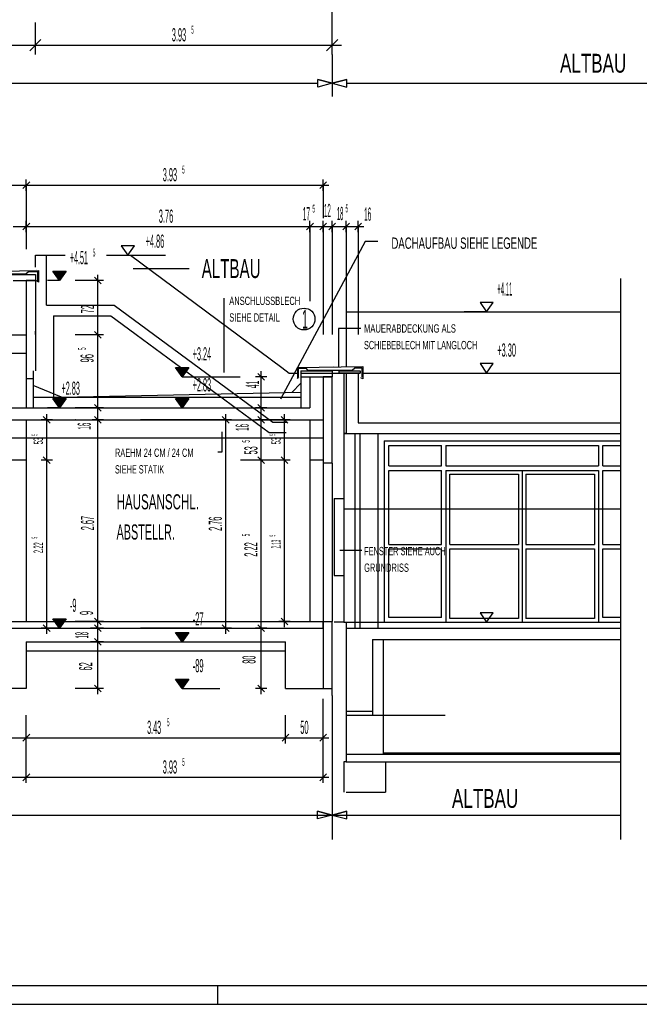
# Model space of a CAD drawing. Extents: x -0.6 to 1.54, y -0.37 to 1.17.
# Tile 33 of 79: x 0.54 to 0.7, y 0 to 0.26. Entities that reach past the tile are written whole.
import ezdxf

# ---------------------------------------------------------------- set-up
doc = ezdxf.new("R2010")
doc.units = 0
doc.linetypes.add('KCONTINUOUS', pattern=[0])
doc.layers.add('W01_---', color=7, linetype='CONTINUOUS')

msp = doc.modelspace()

# ---------------------------------------------------------------- linework, layer by layer
at = {"layer": 'W01_---', "color": 7, "linetype": 'KCONTINUOUS'}
for p, q in [((0.62031, 0.25409), (0.62031, 0.3095)), ((0.54161, 0.25409), (0.54161, 0.26009)), ((0.54161, 0.25159), (0.54161, 0.25659)), ((0.62031, 0.25159), (0.62031, 0.25659)), ((0.41999, 0.25409), (0.54161, 0.25409)), ((0.53911, 0.25409), (0.54411, 0.25409)), ((0.54011, 0.25259), (0.54311, 0.25559)), ((0.54161, 0.25409), (0.57591, 0.25409)), ((0.57591, 0.25409), (0.62031, 0.25409)), ((0.61781, 0.25409), (0.62281, 0.25409)), ((0.61881, 0.25259), (0.62181, 0.25559)), ((0.62032, 0.25162), (0.62032, 0.24052)), ((0.31088, 0.244), (0.61647, 0.244)), ((0.61647, 0.24296), (0.61647, 0.24503)), ((0.61647, 0.24503), (0.62032, 0.244)), ((0.61647, 0.24296), (0.61647, 0.24503)), ((0.61647, 0.24503), (0.62032, 0.244)), ((0.61647, 0.24296), (0.61647, 0.24503)), ((0.62032, 0.244), (0.61647, 0.24503)), ((0.62032, 0.244), (0.61647, 0.24296)), ((0.62032, 0.244), (0.61647, 0.24296)), ((0.62032, 0.244), (0.61647, 0.24296)), ((0.62418, 0.24503), (0.62032, 0.244)), ((0.62418, 0.24503), (0.62032, 0.244)), ((0.62032, 0.244), (0.62418, 0.24503)), ((0.62032, 0.244), (0.62418, 0.24296)), ((0.62032, 0.244), (0.62418, 0.24296)), ((0.62032, 0.244), (0.62418, 0.24296)), ((0.62418, 0.24296), (0.62418, 0.24503)), ((0.62418, 0.24296), (0.62418, 0.24503)), ((0.62418, 0.24296), (0.62418, 0.24503)), ((0.62418, 0.244), (0.76118, 0.244)), ((0.41992, 0.21703), (0.53921, 0.21703)), ((0.53771, 0.21703), (0.54071, 0.21703)), ((0.53831, 0.21613), (0.54011, 0.21793)), ((0.53921, 0.21553), (0.53921, 0.21853)), ((0.53921, 0.21703), (0.57351, 0.21703)), ((0.53921, 0.21703), (0.53921, 0.20604)), ((0.57351, 0.21703), (0.61791, 0.21703)), ((0.6164, 0.21703), (0.6194, 0.21703)), ((0.61701, 0.21613), (0.61881, 0.21793)), ((0.61791, 0.21553), (0.61791, 0.21853)), ((0.61791, 0.21703), (0.61791, 0.20829)), ((0.53831, 0.20514), (0.54011, 0.20694)), ((0.53921, 0.20454), (0.53921, 0.20754)), ((0.61351, 0.20514), (0.61531, 0.20694)), ((0.61441, 0.20454), (0.61441, 0.20754)), ((0.61701, 0.20514), (0.61881, 0.20694)), ((0.61791, 0.20454), (0.61791, 0.20754)), ((0.61941, 0.20514), (0.62121, 0.20694)), ((0.62031, 0.20454), (0.62031, 0.20754)), ((0.62311, 0.20514), (0.62491, 0.20694)), ((0.62401, 0.20454), (0.62401, 0.20754)), ((0.62631, 0.20514), (0.62811, 0.20694)), ((0.62721, 0.20454), (0.62721, 0.20754)), ((0.53571, 0.20604), (0.53921, 0.20604)), ((0.53771, 0.20604), (0.54071, 0.20604)), ((0.53921, 0.20604), (0.57247, 0.20604)), ((0.53921, 0.20604), (0.53921, 0.20004)), ((0.57247, 0.20604), (0.61441, 0.20604)), ((0.61291, 0.20604), (0.61591, 0.20604)), ((0.61441, 0.20604), (0.61791, 0.20604)), ((0.61441, 0.20604), (0.61441, 0.1863)), ((0.6164, 0.20604), (0.6194, 0.20604)), ((0.61791, 0.20604), (0.62031, 0.20604)), ((0.61791, 0.20604), (0.61791, 0.1774)), ((0.61881, 0.20604), (0.62181, 0.20604)), ((0.62031, 0.20604), (0.62401, 0.20604)), ((0.62031, 0.20604), (0.62031, 0.1774)), ((0.62251, 0.20604), (0.62551, 0.20604)), ((0.62401, 0.20604), (0.62638, 0.20604)), ((0.62401, 0.20604), (0.62401, 0.20367)), ((0.62401, 0.20367), (0.62401, 0.1774)), ((0.62571, 0.20604), (0.62871, 0.20604)), ((0.62638, 0.20604), (0.62721, 0.20604)), ((0.62721, 0.20604), (0.62721, 0.1774)), ((0.56788, 0.20094), (0.56438, 0.20094)), ((0.56438, 0.20094), (0.56613, 0.19844)), ((0.56613, 0.19844), (0.56788, 0.20094)), ((0.62902, 0.20207), (0.60659, 0.16032)), ((0.63236, 0.20207), (0.62902, 0.20207)), ((0.54161, 0.19844), (0.54461, 0.19844)), ((0.54161, 0.19844), (0.54954, 0.19844)), ((0.54161, 0.19526), (0.54161, 0.19844)), ((0.54461, 0.18524), (0.54461, 0.19844)), ((0.56049, 0.19844), (0.56687, 0.19844)), ((0.56613, 0.19844), (0.56803, 0.19844)), ((0.56687, 0.19844), (0.60693, 0.16868)), ((0.56803, 0.19844), (0.57613, 0.19844)), ((0.53241, 0.19418), (0.54241, 0.19436)), ((0.53331, 0.19333), (0.54161, 0.19333)), ((0.53517, 0.19353), (0.53913, 0.19353)), ((0.53913, 0.19353), (0.53982, 0.19411)), ((0.53982, 0.19411), (0.54221, 0.19415)), ((0.54161, 0.19333), (0.54161, 0.19174)), ((0.54191, 0.19456), (0.54191, 0.19455)), ((0.54221, 0.19415), (0.54221, 0.19174)), ((0.54241, 0.19436), (0.54241, 0.19131)), ((0.54625, 0.19424), (0.548, 0.19424)), ((0.548, 0.19174), (0.54625, 0.19424)), ((0.54951, 0.19411), (0.54649, 0.19411)), ((0.54649, 0.19411), (0.548, 0.19195)), ((0.54673, 0.19399), (0.548, 0.19399)), ((0.548, 0.19217), (0.54673, 0.19399)), ((0.54903, 0.19386), (0.54697, 0.19386)), ((0.54697, 0.19386), (0.548, 0.19239)), ((0.54721, 0.19374), (0.548, 0.19374)), ((0.548, 0.1926), (0.54721, 0.19374)), ((0.54855, 0.19361), (0.54745, 0.19361)), ((0.54745, 0.19361), (0.548, 0.19282)), ((0.54768, 0.19348), (0.548, 0.19348)), ((0.548, 0.19304), (0.54768, 0.19348)), ((0.54807, 0.19336), (0.54793, 0.19336)), ((0.54793, 0.19336), (0.548, 0.19326)), ((0.548, 0.19424), (0.54975, 0.19424)), ((0.54975, 0.19424), (0.548, 0.19174)), ((0.548, 0.19195), (0.54951, 0.19411)), ((0.548, 0.19399), (0.54927, 0.19399)), ((0.54927, 0.19399), (0.548, 0.19217)), ((0.548, 0.19239), (0.54903, 0.19386)), ((0.548, 0.19374), (0.54879, 0.19374)), ((0.54879, 0.19374), (0.548, 0.1926)), ((0.548, 0.19282), (0.54855, 0.19361)), ((0.548, 0.19348), (0.54831, 0.19348)), ((0.54831, 0.19348), (0.548, 0.19304)), ((0.548, 0.19326), (0.54807, 0.19336)), ((0.55819, 0.19024), (0.55819, 0.19323)), ((0.58237, 0.19484), (0.56757, 0.19484)), ((0.53571, 0.19174), (0.53921, 0.19174)), ((0.54161, 0.19174), (0.53921, 0.19174)), ((0.53921, 0.19174), (0.53921, 0.15804)), ((0.53921, 0.19174), (0.54161, 0.19174)), ((0.54161, 0.19174), (0.54161, 0.16779)), ((0.54241, 0.19131), (0.5419, 0.19162)), ((0.54561, 0.19174), (0.54483, 0.19174)), ((0.548, 0.19174), (0.54561, 0.19174)), ((0.55819, 0.19174), (0.5522, 0.19174)), ((0.5597, 0.19174), (0.55669, 0.19174)), ((0.5591, 0.19083), (0.55729, 0.19264)), ((0.55819, 0.17733), (0.55819, 0.19174)), ((0.69671, 0.19227), (0.69671, 0.05004)), ((0.54461, 0.18524), (0.56253, 0.18524)), ((0.56253, 0.18524), (0.60453, 0.15424)), ((0.5916, 0.18704), (0.5916, 0.16734)), ((0.663, 0.18594), (0.6595, 0.18594)), ((0.6595, 0.18594), (0.66125, 0.18344)), ((0.66125, 0.18344), (0.663, 0.18594)), ((0.62401, 0.18344), (0.69671, 0.18344)), ((0.62401, 0.18344), (0.62401, 0.16891)), ((0.65884, 0.18344), (0.65525, 0.18344)), ((0.66125, 0.18344), (0.65884, 0.18344)), ((0.54641, 0.18243), (0.56161, 0.18243)), ((0.54641, 0.18243), (0.54641, 0.16083)), ((0.56161, 0.18243), (0.60361, 0.15144)), ((0.54161, 0.17743), (0.54161, 0.17835)), ((0.5591, 0.17643), (0.55729, 0.17823)), ((0.55819, 0.17583), (0.55819, 0.17883)), ((0.62792, 0.17905), (0.62199, 0.17905)), ((0.62199, 0.17905), (0.62199, 0.16891)), ((0.30941, 0.17733), (0.53921, 0.17733)), ((0.5534, 0.17733), (0.5522, 0.17733)), ((0.55819, 0.17733), (0.5534, 0.17733)), ((0.5597, 0.17733), (0.55669, 0.17733)), ((0.55819, 0.15804), (0.55819, 0.17733)), ((0.53441, 0.17253), (0.53921, 0.17253)), ((0.663, 0.16973), (0.6595, 0.16973)), ((0.6595, 0.16973), (0.66125, 0.16723)), ((0.66125, 0.16723), (0.663, 0.16973)), ((0.541, 0.16779), (0.541, 0.16579)), ((0.57878, 0.16874), (0.58053, 0.16874)), ((0.58053, 0.16624), (0.57878, 0.16874)), ((0.58204, 0.16861), (0.57902, 0.16861)), ((0.57902, 0.16861), (0.58053, 0.16645)), ((0.57926, 0.16848), (0.58053, 0.16848)), ((0.58053, 0.16667), (0.57926, 0.16848)), ((0.58156, 0.16836), (0.5795, 0.16836)), ((0.5795, 0.16836), (0.58053, 0.16689)), ((0.57974, 0.16823), (0.58053, 0.16823)), ((0.58053, 0.16711), (0.57974, 0.16823)), ((0.58108, 0.16811), (0.57998, 0.16811)), ((0.57998, 0.16811), (0.58053, 0.16733)), ((0.58021, 0.16799), (0.58053, 0.16799)), ((0.58053, 0.16754), (0.58021, 0.16799)), ((0.5806, 0.16786), (0.58046, 0.16786)), ((0.58046, 0.16786), (0.58053, 0.16776)), ((0.58053, 0.16874), (0.58228, 0.16874)), ((0.58228, 0.16874), (0.58053, 0.16624)), ((0.58053, 0.16645), (0.58204, 0.16861)), ((0.58053, 0.16848), (0.5818, 0.16848)), ((0.5818, 0.16848), (0.58053, 0.16667)), ((0.58053, 0.16689), (0.58156, 0.16836)), ((0.58053, 0.16823), (0.58132, 0.16823)), ((0.58132, 0.16823), (0.58053, 0.16711)), ((0.58053, 0.16733), (0.58108, 0.16811)), ((0.58053, 0.16799), (0.58084, 0.16799)), ((0.58084, 0.16799), (0.58053, 0.16754)), ((0.58053, 0.16776), (0.5806, 0.16786)), ((0.6024, 0.16534), (0.6006, 0.16713)), ((0.6015, 0.16473), (0.6015, 0.16774)), ((0.60693, 0.16868), (0.60887, 0.16723)), ((0.60887, 0.16723), (0.61111, 0.16723)), ((0.61111, 0.16868), (0.62839, 0.16899)), ((0.61111, 0.16868), (0.61111, 0.16614)), ((0.61131, 0.16849), (0.61343, 0.16853)), ((0.61131, 0.16849), (0.61131, 0.16624)), ((0.61201, 0.16784), (0.61201, 0.16624)), ((0.61201, 0.16784), (0.6203, 0.16784)), ((0.61201, 0.16723), (0.62341, 0.16723)), ((0.61387, 0.16803), (0.61343, 0.16853)), ((0.61387, 0.16803), (0.62561, 0.16803)), ((0.6203, 0.16784), (0.6203, 0.16624)), ((0.62061, 0.16906), (0.62061, 0.16905)), ((0.62207, 0.16784), (0.62773, 0.16784)), ((0.62207, 0.16784), (0.62207, 0.16723)), ((0.62773, 0.16723), (0.62207, 0.16723)), ((0.62341, 0.16723), (0.62401, 0.16723)), ((0.62341, 0.16723), (0.62341, 0.15123)), ((0.62401, 0.16723), (0.62401, 0.15123)), ((0.62401, 0.16723), (0.62721, 0.16723)), ((0.62561, 0.16803), (0.62634, 0.16865)), ((0.62634, 0.16864), (0.62815, 0.16865)), ((0.62721, 0.16723), (0.62721, 0.15403)), ((0.62721, 0.16723), (0.62773, 0.16723)), ((0.62773, 0.16784), (0.62773, 0.16723)), ((0.62815, 0.16865), (0.62815, 0.16624)), ((0.62839, 0.16899), (0.62839, 0.16566)), ((0.62839, 0.16723), (0.69671, 0.16723)), ((0.66125, 0.16723), (0.66725, 0.16723)), ((0.53921, 0.16579), (0.541, 0.16579)), ((0.541, 0.16579), (0.541, 0.15804)), ((0.58053, 0.16624), (0.5959, 0.16624)), ((0.58053, 0.16624), (0.58193, 0.16624)), ((0.603, 0.16624), (0.6, 0.16624)), ((0.6015, 0.15804), (0.6015, 0.16624)), ((0.6015, 0.16624), (0.6019, 0.16624)), ((0.6096, 0.16211), (0.61201, 0.16452)), ((0.61111, 0.16579), (0.6115, 0.16619)), ((0.61111, 0.16614), (0.61111, 0.16579)), ((0.61201, 0.16624), (0.6144, 0.16624)), ((0.61201, 0.16624), (0.61201, 0.15804)), ((0.61441, 0.16624), (0.61438, 0.16624)), ((0.6144, 0.16624), (0.61438, 0.16624)), ((0.61438, 0.16624), (0.61441, 0.16624)), ((0.6144, 0.16624), (0.61441, 0.16624)), ((0.61441, 0.16624), (0.61441, 0.15804)), ((0.61441, 0.16624), (0.61791, 0.16624)), ((0.61791, 0.16624), (0.62031, 0.16624)), ((0.62031, 0.16624), (0.61791, 0.16624)), ((0.61791, 0.16624), (0.61791, 0.14413)), ((0.62031, 0.16623), (0.61791, 0.16624)), ((0.6203, 0.16624), (0.61791, 0.16624)), ((0.61791, 0.16624), (0.6203, 0.16624)), ((0.62031, 0.14333), (0.62031, 0.16624)), ((0.62839, 0.16566), (0.62789, 0.16596)), ((0.54858, 0.16083), (0.54101, 0.16393)), ((0.54858, 0.16083), (0.61209, 0.16216)), ((0.541, 0.16083), (0.61201, 0.16083)), ((0.54625, 0.16053), (0.548, 0.16053)), ((0.548, 0.15804), (0.54625, 0.16053)), ((0.54951, 0.16041), (0.54649, 0.16041)), ((0.54649, 0.16041), (0.548, 0.15825)), ((0.54673, 0.16028), (0.548, 0.16028)), ((0.548, 0.15847), (0.54673, 0.16028)), ((0.54903, 0.16016), (0.54697, 0.16016)), ((0.54697, 0.16016), (0.548, 0.15869)), ((0.54721, 0.16003), (0.548, 0.16003)), ((0.548, 0.15891), (0.54721, 0.16003)), ((0.54855, 0.15991), (0.54745, 0.15991)), ((0.54745, 0.15991), (0.548, 0.15913)), ((0.54768, 0.15979), (0.548, 0.15979)), ((0.548, 0.15934), (0.54768, 0.15979)), ((0.54807, 0.15966), (0.54793, 0.15966)), ((0.54793, 0.15966), (0.548, 0.15956)), ((0.548, 0.16053), (0.54975, 0.16053)), ((0.54975, 0.16053), (0.548, 0.15804)), ((0.548, 0.15825), (0.54951, 0.16041)), ((0.548, 0.16028), (0.54927, 0.16028)), ((0.54927, 0.16028), (0.548, 0.15847)), ((0.548, 0.15869), (0.54903, 0.16016)), ((0.548, 0.16003), (0.54879, 0.16003)), ((0.54879, 0.16003), (0.548, 0.15891)), ((0.548, 0.15913), (0.54855, 0.15991)), ((0.548, 0.15979), (0.54831, 0.15979)), ((0.54831, 0.15979), (0.548, 0.15934)), ((0.548, 0.15956), (0.54807, 0.15966)), ((0.55819, 0.15653), (0.55819, 0.15953)), ((0.57878, 0.16053), (0.58053, 0.16053)), ((0.58053, 0.15804), (0.57878, 0.16053)), ((0.58204, 0.16041), (0.57902, 0.16041)), ((0.57902, 0.16041), (0.58053, 0.15825)), ((0.57926, 0.16028), (0.58053, 0.16028)), ((0.58053, 0.15847), (0.57926, 0.16028)), ((0.58156, 0.16016), (0.5795, 0.16016)), ((0.5795, 0.16016), (0.58053, 0.15869)), ((0.57974, 0.16003), (0.58053, 0.16003)), ((0.58053, 0.15891), (0.57974, 0.16003)), ((0.58108, 0.15991), (0.57998, 0.15991)), ((0.57998, 0.15991), (0.58053, 0.15913)), ((0.58021, 0.15979), (0.58053, 0.15979)), ((0.58053, 0.15934), (0.58021, 0.15979)), ((0.5806, 0.15966), (0.58046, 0.15966)), ((0.58046, 0.15966), (0.58053, 0.15956)), ((0.58053, 0.16053), (0.58228, 0.16053)), ((0.58228, 0.16053), (0.58053, 0.15804)), ((0.58053, 0.15825), (0.58204, 0.16041)), ((0.58053, 0.16028), (0.5818, 0.16028)), ((0.5818, 0.16028), (0.58053, 0.15847)), ((0.58053, 0.15869), (0.58156, 0.16016)), ((0.58053, 0.16003), (0.58132, 0.16003)), ((0.58132, 0.16003), (0.58053, 0.15891)), ((0.58053, 0.15913), (0.58108, 0.15991)), ((0.58053, 0.15979), (0.58084, 0.15979)), ((0.58084, 0.15979), (0.58053, 0.15934)), ((0.58053, 0.15956), (0.5806, 0.15966)), ((0.6015, 0.15653), (0.6015, 0.15953)), ((0.53441, 0.15804), (0.61441, 0.15804)), ((0.548, 0.15804), (0.54483, 0.15804)), ((0.55819, 0.15804), (0.5522, 0.15804)), ((0.5597, 0.15804), (0.55669, 0.15804)), ((0.5591, 0.15714), (0.55729, 0.15894)), ((0.55819, 0.15483), (0.55819, 0.15804)), ((0.58053, 0.15804), (0.59053, 0.15804)), ((0.603, 0.15804), (0.6, 0.15804)), ((0.6024, 0.15714), (0.6006, 0.15894)), ((0.6015, 0.15483), (0.6015, 0.15804)), ((0.6015, 0.15804), (0.6019, 0.15804)), ((0.53441, 0.15483), (0.61791, 0.15483)), ((0.53921, 0.15483), (0.53921, 0.14413)), ((0.54613, 0.15483), (0.54313, 0.15483)), ((0.54553, 0.15394), (0.54373, 0.15573)), ((0.54463, 0.15333), (0.54463, 0.15634)), ((0.54463, 0.14413), (0.54463, 0.15483)), ((0.55228, 0.15483), (0.5522, 0.15483)), ((0.5597, 0.15483), (0.55669, 0.15483)), ((0.55819, 0.15483), (0.55685, 0.15483)), ((0.5591, 0.15394), (0.55729, 0.15573)), ((0.55819, 0.15333), (0.55819, 0.15634)), ((0.55819, 0.10144), (0.55819, 0.15483)), ((0.59208, 0.15483), (0.56953, 0.15483)), ((0.59358, 0.15483), (0.59058, 0.15483)), ((0.59298, 0.15394), (0.59118, 0.15573)), ((0.59208, 0.15333), (0.59208, 0.15634)), ((0.59208, 0.09964), (0.59208, 0.15483)), ((0.603, 0.15483), (0.6, 0.15483)), ((0.6024, 0.15394), (0.6006, 0.15573)), ((0.6015, 0.15333), (0.6015, 0.15634)), ((0.60766, 0.15483), (0.6015, 0.15483)), ((0.6015, 0.14413), (0.6015, 0.15483)), ((0.6015, 0.15483), (0.6019, 0.15483)), ((0.60453, 0.15424), (0.60843, 0.15424)), ((0.60916, 0.15483), (0.60616, 0.15483)), ((0.60856, 0.15394), (0.60676, 0.15573)), ((0.60766, 0.15333), (0.60766, 0.15634)), ((0.60766, 0.14413), (0.60766, 0.15483)), ((0.61441, 0.15483), (0.61441, 0.14413)), ((0.62721, 0.15403), (0.69671, 0.15403)), ((0.5911, 0.14637), (0.5911, 0.15166)), ((0.60361, 0.15144), (0.60807, 0.15144)), ((0.53441, 0.15003), (0.61791, 0.15003)), ((0.62401, 0.15123), (0.62341, 0.15123)), ((0.62341, 0.15123), (0.62341, 0.10123)), ((0.62341, 0.15123), (0.69671, 0.15123)), ((0.62631, 0.15123), (0.62631, 0.09964)), ((0.62761, 0.15123), (0.62761, 0.09964)), ((0.63241, 0.15123), (0.63241, 0.09964)), ((0.63411, 0.14924), (0.63411, 0.10123)), ((0.63411, 0.14924), (0.69671, 0.14924)), ((0.58997, 0.14637), (0.5911, 0.14637)), ((0.63531, 0.14264), (0.63531, 0.14804)), ((0.63531, 0.14804), (0.64929, 0.14804)), ((0.64928, 0.14264), (0.64929, 0.14804)), ((0.65046, 0.14804), (0.65046, 0.14264)), ((0.65046, 0.14804), (0.69086, 0.14804)), ((0.69086, 0.14804), (0.69086, 0.14264)), ((0.69206, 0.14264), (0.69206, 0.14804)), ((0.69206, 0.14804), (0.69671, 0.14804)), ((0.53921, 0.14413), (0.53441, 0.14413)), ((0.53921, 0.14413), (0.53921, 0.10144)), ((0.54613, 0.14413), (0.54313, 0.14413)), ((0.54553, 0.14323), (0.54373, 0.14503)), ((0.54463, 0.14264), (0.54463, 0.14564)), ((0.54463, 0.09964), (0.54463, 0.14413)), ((0.60383, 0.14413), (0.59598, 0.14413)), ((0.603, 0.14413), (0.6, 0.14413)), ((0.6024, 0.14323), (0.6006, 0.14503)), ((0.6015, 0.14264), (0.6015, 0.14564)), ((0.6015, 0.09964), (0.6015, 0.14413)), ((0.6015, 0.14413), (0.6019, 0.14413)), ((0.60766, 0.14413), (0.60383, 0.14413)), ((0.60916, 0.14413), (0.60616, 0.14413)), ((0.60856, 0.14323), (0.60676, 0.14503)), ((0.60766, 0.14264), (0.60766, 0.14564)), ((0.60766, 0.10144), (0.60766, 0.14413)), ((0.61791, 0.14413), (0.61441, 0.14413)), ((0.61441, 0.14413), (0.61441, 0.10144)), ((0.61791, 0.14413), (0.61791, 0.14333)), ((0.61791, 0.14333), (0.61791, 0.09964)), ((0.62031, 0.14333), (0.61791, 0.14333)), ((0.62031, 0.14333), (0.62031, 0.10144)), ((0.63531, 0.14264), (0.64928, 0.14264)), ((0.63531, 0.14144), (0.64928, 0.14144)), ((0.63531, 0.12184), (0.63531, 0.14144)), ((0.64927, 0.12184), (0.64928, 0.14144)), ((0.65046, 0.14264), (0.69086, 0.14264)), ((0.65046, 0.14144), (0.65046, 0.10123)), ((0.65046, 0.14144), (0.69086, 0.14144)), ((0.67066, 0.14144), (0.67066, 0.10123)), ((0.69086, 0.14144), (0.69086, 0.10123)), ((0.69206, 0.14264), (0.69671, 0.14264)), ((0.69206, 0.12184), (0.69206, 0.14144)), ((0.69206, 0.14144), (0.69671, 0.14144)), ((0.65146, 0.12184), (0.65146, 0.14043)), ((0.65146, 0.14043), (0.66966, 0.14043)), ((0.66966, 0.14043), (0.66966, 0.12184)), ((0.67166, 0.14043), (0.67166, 0.12184)), ((0.67166, 0.14043), (0.68986, 0.14043)), ((0.68986, 0.14043), (0.68986, 0.12184)), ((0.62087, 0.13403), (0.62087, 0.11363)), ((0.62087, 0.13403), (0.62341, 0.13403)), ((0.62341, 0.13123), (0.69671, 0.13123)), ((0.62816, 0.12018), (0.62235, 0.12018)), ((0.63531, 0.12184), (0.64927, 0.12184)), ((0.63531, 0.10243), (0.63531, 0.12064)), ((0.63531, 0.12064), (0.64927, 0.12064)), ((0.64926, 0.10243), (0.64927, 0.12064)), ((0.65146, 0.12184), (0.66966, 0.12184)), ((0.65146, 0.10224), (0.65146, 0.12064)), ((0.65146, 0.12064), (0.66966, 0.12064)), ((0.66966, 0.12064), (0.66966, 0.10224)), ((0.67166, 0.12184), (0.68986, 0.12184)), ((0.67166, 0.12064), (0.67166, 0.10224)), ((0.67166, 0.12064), (0.68986, 0.12064)), ((0.68986, 0.12064), (0.68986, 0.10224)), ((0.69206, 0.12184), (0.69671, 0.12184)), ((0.69206, 0.10243), (0.69206, 0.12064)), ((0.69206, 0.12064), (0.69671, 0.12064)), ((0.62087, 0.11363), (0.62341, 0.11363)), ((0.54625, 0.10214), (0.548, 0.10214)), ((0.548, 0.09964), (0.54625, 0.10214)), ((0.54951, 0.10201), (0.54649, 0.10201)), ((0.54649, 0.10201), (0.548, 0.09985)), ((0.54673, 0.10189), (0.548, 0.10189)), ((0.548, 0.10007), (0.54673, 0.10189)), ((0.54903, 0.10176), (0.54697, 0.10176)), ((0.54697, 0.10176), (0.548, 0.10029)), ((0.548, 0.10214), (0.54975, 0.10214)), ((0.54975, 0.10214), (0.548, 0.09964)), ((0.548, 0.09985), (0.54951, 0.10201)), ((0.548, 0.10189), (0.54927, 0.10189)), ((0.54927, 0.10189), (0.548, 0.10007)), ((0.548, 0.10029), (0.54903, 0.10176)), ((0.5591, 0.10054), (0.55729, 0.10233)), ((0.55819, 0.09993), (0.55819, 0.10293)), ((0.60856, 0.10054), (0.60676, 0.10233)), ((0.60766, 0.09993), (0.60766, 0.10293)), ((0.64926, 0.10243), (0.63531, 0.10243)), ((0.66966, 0.10224), (0.65146, 0.10224)), ((0.663, 0.10373), (0.6595, 0.10373)), ((0.6595, 0.10373), (0.66125, 0.10123)), ((0.66125, 0.10123), (0.663, 0.10373)), ((0.68986, 0.10224), (0.67166, 0.10224)), ((0.69671, 0.10243), (0.69206, 0.10243)), ((0.30941, 0.10144), (0.53921, 0.10144)), ((0.30941, 0.09964), (0.61791, 0.09964)), ((0.53921, 0.10144), (0.61791, 0.10144)), ((0.54613, 0.09964), (0.54313, 0.09964)), ((0.54553, 0.09873), (0.54373, 0.10054)), ((0.54463, 0.09814), (0.54463, 0.10113)), ((0.54559, 0.09964), (0.54483, 0.09964)), ((0.548, 0.09964), (0.54559, 0.09964)), ((0.54721, 0.10163), (0.548, 0.10163)), ((0.548, 0.1005), (0.54721, 0.10163)), ((0.54855, 0.10151), (0.54745, 0.10151)), ((0.54745, 0.10151), (0.548, 0.10073)), ((0.54768, 0.10139), (0.548, 0.10139)), ((0.548, 0.10094), (0.54768, 0.10139)), ((0.54807, 0.10126), (0.54793, 0.10126)), ((0.54793, 0.10126), (0.548, 0.10116)), ((0.548, 0.10163), (0.54879, 0.10163)), ((0.54879, 0.10163), (0.548, 0.1005)), ((0.548, 0.10073), (0.54855, 0.10151)), ((0.548, 0.10139), (0.54831, 0.10139)), ((0.54831, 0.10139), (0.548, 0.10094)), ((0.548, 0.10116), (0.54807, 0.10126)), ((0.55715, 0.10144), (0.5522, 0.10144)), ((0.55819, 0.09964), (0.55624, 0.09964)), ((0.5597, 0.10144), (0.55669, 0.10144)), ((0.5597, 0.09964), (0.55669, 0.09964)), ((0.55819, 0.10144), (0.55715, 0.10144)), ((0.5591, 0.09873), (0.55729, 0.10054)), ((0.55819, 0.09964), (0.55819, 0.10144)), ((0.55819, 0.09814), (0.55819, 0.10113)), ((0.55819, 0.09604), (0.55819, 0.09964)), ((0.59208, 0.09964), (0.56953, 0.09964)), ((0.59358, 0.09964), (0.59058, 0.09964)), ((0.59298, 0.09873), (0.59118, 0.10054)), ((0.59208, 0.09814), (0.59208, 0.10113)), ((0.603, 0.09964), (0.6, 0.09964)), ((0.6024, 0.09873), (0.6006, 0.10054)), ((0.6015, 0.09814), (0.6015, 0.10113)), ((0.6015, 0.08363), (0.6015, 0.09964)), ((0.6015, 0.09964), (0.6019, 0.09964)), ((0.60916, 0.10144), (0.60616, 0.10144)), ((0.61791, 0.09964), (0.61791, 0.10144)), ((0.61791, 0.10144), (0.62031, 0.10144)), ((0.61791, 0.09964), (0.61791, 0.08363)), ((0.62031, 0.08184), (0.62031, 0.10144)), ((0.62341, 0.10123), (0.62085, 0.10123)), ((0.62341, 0.10123), (0.69671, 0.10123)), ((0.62401, 0.10123), (0.62401, 0.07663)), ((0.62401, 0.09964), (0.69671, 0.09964)), ((0.66125, 0.10123), (0.66725, 0.10123)), ((0.5591, 0.09514), (0.55729, 0.09693)), ((0.55819, 0.09453), (0.55819, 0.09753)), ((0.57878, 0.09854), (0.58053, 0.09854)), ((0.58053, 0.09604), (0.57878, 0.09854)), ((0.58204, 0.09841), (0.57902, 0.09841)), ((0.57902, 0.09841), (0.58053, 0.09625)), ((0.57926, 0.09828), (0.58053, 0.09828)), ((0.58053, 0.09647), (0.57926, 0.09828)), ((0.58156, 0.09816), (0.5795, 0.09816)), ((0.5795, 0.09816), (0.58053, 0.09669)), ((0.57974, 0.09804), (0.58053, 0.09804)), ((0.58053, 0.09691), (0.57974, 0.09804)), ((0.58108, 0.09791), (0.57998, 0.09791)), ((0.57998, 0.09791), (0.58053, 0.09712)), ((0.58021, 0.09778), (0.58053, 0.09778)), ((0.58053, 0.09734), (0.58021, 0.09778)), ((0.5806, 0.09766), (0.58046, 0.09766)), ((0.58046, 0.09766), (0.58053, 0.09756)), ((0.58053, 0.09854), (0.58228, 0.09854)), ((0.58228, 0.09854), (0.58053, 0.09604)), ((0.58053, 0.09625), (0.58204, 0.09841)), ((0.58053, 0.09828), (0.5818, 0.09828)), ((0.5818, 0.09828), (0.58053, 0.09647)), ((0.58053, 0.09669), (0.58156, 0.09816)), ((0.58053, 0.09804), (0.58132, 0.09804)), ((0.58132, 0.09804), (0.58053, 0.09691)), ((0.58053, 0.09712), (0.58108, 0.09791)), ((0.58053, 0.09778), (0.58084, 0.09778)), ((0.58084, 0.09778), (0.58053, 0.09734)), ((0.58053, 0.09756), (0.5806, 0.09766)), ((0.63101, 0.09663), (0.69671, 0.09663)), ((0.63101, 0.09663), (0.63101, 0.07663)), ((0.63381, 0.09663), (0.63381, 0.06623)), ((0.53921, 0.09604), (0.60791, 0.09604)), ((0.53921, 0.09604), (0.53921, 0.08363)), ((0.55819, 0.09604), (0.55624, 0.09604)), ((0.5597, 0.09604), (0.55669, 0.09604)), ((0.55819, 0.08363), (0.55819, 0.09604)), ((0.58053, 0.09604), (0.59053, 0.09604)), ((0.60791, 0.08363), (0.60791, 0.09604)), ((0.53921, 0.09363), (0.60791, 0.09363)), ((0.57878, 0.08613), (0.58053, 0.08613)), ((0.58053, 0.08363), (0.57878, 0.08613)), ((0.58053, 0.08613), (0.58228, 0.08613)), ((0.58228, 0.08613), (0.58053, 0.08363)), ((0.53921, 0.08363), (0.52921, 0.08363)), ((0.55387, 0.08363), (0.5522, 0.08363)), ((0.55819, 0.08363), (0.55387, 0.08363)), ((0.5597, 0.08363), (0.55669, 0.08363)), ((0.5591, 0.08274), (0.55729, 0.08453)), ((0.55819, 0.08214), (0.55819, 0.08514)), ((0.58204, 0.08601), (0.57902, 0.08601)), ((0.57902, 0.08601), (0.58053, 0.08385)), ((0.57926, 0.08589), (0.58053, 0.08589)), ((0.58053, 0.08407), (0.57926, 0.08589)), ((0.58156, 0.08576), (0.5795, 0.08576)), ((0.5795, 0.08576), (0.58053, 0.08429)), ((0.57974, 0.08564), (0.58053, 0.08564)), ((0.58053, 0.0845), (0.57974, 0.08564)), ((0.58108, 0.08551), (0.57998, 0.08551)), ((0.57998, 0.08551), (0.58053, 0.08472)), ((0.58021, 0.08538), (0.58053, 0.08538)), ((0.58053, 0.08494), (0.58021, 0.08538)), ((0.5806, 0.08526), (0.58046, 0.08526)), ((0.58046, 0.08526), (0.58053, 0.08516)), ((0.58053, 0.08385), (0.58204, 0.08601)), ((0.58053, 0.08589), (0.5818, 0.08589)), ((0.5818, 0.08589), (0.58053, 0.08407)), ((0.58053, 0.08429), (0.58156, 0.08576)), ((0.58053, 0.08564), (0.58132, 0.08564)), ((0.58132, 0.08564), (0.58053, 0.0845)), ((0.58053, 0.08472), (0.58108, 0.08551)), ((0.58053, 0.08538), (0.58084, 0.08538)), ((0.58084, 0.08538), (0.58053, 0.08494)), ((0.58053, 0.08516), (0.5806, 0.08526)), ((0.58053, 0.08363), (0.59053, 0.08363)), ((0.603, 0.08363), (0.6, 0.08363)), ((0.6024, 0.08274), (0.6006, 0.08453)), ((0.6015, 0.08214), (0.6015, 0.08514)), ((0.6015, 0.08363), (0.6019, 0.08363)), ((0.60791, 0.08363), (0.61791, 0.08363)), ((0.61791, 0.08363), (0.62031, 0.08363)), ((0.61791, 0.08363), (0.62031, 0.08363)), ((0.61791, 0.07063), (0.61791, 0.08093)), ((0.62031, 0.08184), (0.62031, 0.04369)), ((0.53921, 0.07063), (0.53921, 0.07663)), ((0.60791, 0.07063), (0.60791, 0.07663)), ((0.62401, 0.07764), (0.63101, 0.07764)), ((0.62401, 0.07663), (0.62401, 0.06424)), ((0.62401, 0.07663), (0.63101, 0.07663)), ((0.63101, 0.07663), (0.65028, 0.07663)), ((0.63381, 0.07764), (0.63382, 0.07764)), ((0.5313, 0.07063), (0.53921, 0.07063)), ((0.53771, 0.07063), (0.54071, 0.07063)), ((0.53831, 0.06973), (0.54011, 0.07153)), ((0.53921, 0.06913), (0.53921, 0.07213)), ((0.53921, 0.06013), (0.53921, 0.07063)), ((0.53921, 0.07063), (0.56938, 0.07063)), ((0.56938, 0.07063), (0.60791, 0.07063)), ((0.60641, 0.07063), (0.60941, 0.07063)), ((0.60701, 0.06973), (0.60881, 0.07153)), ((0.60791, 0.06913), (0.60791, 0.07213)), ((0.60791, 0.07063), (0.61, 0.07063)), ((0.61, 0.07063), (0.61791, 0.07063)), ((0.61641, 0.07063), (0.61941, 0.07063)), ((0.61701, 0.06973), (0.61881, 0.07153)), ((0.61791, 0.06013), (0.61791, 0.07245)), ((0.61791, 0.06913), (0.61791, 0.07213)), ((0.62401, 0.06623), (0.69671, 0.06623)), ((0.63381, 0.06663), (0.69671, 0.06663)), ((0.62401, 0.06424), (0.62341, 0.06424)), ((0.62341, 0.06424), (0.62341, 0.05623)), ((0.62401, 0.06424), (0.69671, 0.06424)), ((0.63441, 0.06424), (0.63441, 0.05623)), ((0.41992, 0.06013), (0.53921, 0.06013)), ((0.53771, 0.06013), (0.54071, 0.06013)), ((0.53831, 0.05923), (0.54011, 0.06103)), ((0.53921, 0.05863), (0.53921, 0.06163)), ((0.53921, 0.06013), (0.57351, 0.06013)), ((0.57351, 0.06013), (0.61791, 0.06013)), ((0.61641, 0.06013), (0.61941, 0.06013)), ((0.61701, 0.05923), (0.61881, 0.06103)), ((0.61791, 0.05863), (0.61791, 0.06163)), ((0.62401, 0.05623), (0.63441, 0.05623)), ((0.31326, 0.05015), (0.69671, 0.05015)), ((0.61645, 0.04912), (0.61645, 0.05119)), ((0.61645, 0.05119), (0.62031, 0.05015)), ((0.61645, 0.04912), (0.61645, 0.05119)), ((0.61645, 0.05119), (0.62031, 0.05015)), ((0.61645, 0.04912), (0.61645, 0.05119)), ((0.62031, 0.05015), (0.61645, 0.05119)), ((0.62031, 0.05015), (0.61645, 0.04912)), ((0.62031, 0.05015), (0.61645, 0.04912)), ((0.62031, 0.05015), (0.61645, 0.04912)), ((0.62416, 0.05119), (0.62031, 0.05015)), ((0.62416, 0.05119), (0.62031, 0.05015)), ((0.62031, 0.05015), (0.62416, 0.05119)), ((0.62031, 0.05015), (0.62416, 0.04912)), ((0.62031, 0.05015), (0.62416, 0.04912)), ((0.62031, 0.05015), (0.62416, 0.04912)), ((0.62416, 0.04912), (0.62416, 0.05119)), ((0.62416, 0.04912), (0.62416, 0.05119)), ((0.62416, 0.04912), (0.62416, 0.05119)), ((0.69671, 0.05004), (0.69671, 0.04369)), ((0.59, 0), (0.59, 0.005))]:
    msp.add_line(p, q, dxfattribs=at)
for points in [[(0, 0), (1.168, 0), (1.168, 0.8), (0, 0.8), (0, 0), (0, 0)], [(0.02, 0.005), (1.163, 0.005), (1.163, 0.795), (0.02, 0.795), (0.02, 0.005), (0.02, 0.005)]]:
    msp.add_lwpolyline(points, dxfattribs=at)
msp.add_circle((0.61285, 0.18154), 0.00289, dxfattribs=at)

# ---------------------------------------------------------------- texts
at = {"layer": 'W01_---', "color": 7}
for s, height, width, p in [('3.93', 0.0035, 0.333357, (0.57779, 0.25509, 61)), ('5 ', 0.0021, 0.333333, (0.58294, 0.25713, 61)), ('ALTBAU', 0.005, 0.675, (0.6807, 0.2468, 61)), ('5 ', 0.0021, 0.333333, (0.58054, 0.22008, 61)), ('3.93', 0.0035, 0.333357, (0.57539, 0.21803, 61)), ('5 ', 0.0021, 0.333333, (0.61508, 0.20973, 61)), ('12', 0.0035, 0.28, (0.61812, 0.20854, 61)), ('18', 0.0035, 0.26, (0.62156, 0.20774, 61)), ('5 ', 0.0021, 0.333333, (0.62384, 0.20979, 61)), ('3.76', 0.0035, 0.353286, (0.57433, 0.20704, 61)), ('17', 0.0035, 0.3, (0.6125, 0.20769, 61)), ('16', 0.0035, 0.286714, (0.62879, 0.20759, 61)), ('+4.86 ', 0.0035, 0.362686, (0.57087, 0.20042, 61)), ('DACHAUFBAU SIEHE LEGENDE', 0.003, 0.633153, (0.63601, 0.20014, 61)), ('+4.51 ', 0.0035, 0.32, (0.5508, 0.19607, 61)), ('5 ', 0.0021, 0.333333, (0.55688, 0.19811, 61)), ('ALTBAU', 0.005, 0.6, (0.58572, 0.1924, 61)), ('+4.11 ', 0.0035, 0.272, (0.66405, 0.18777, 61)), ('ANSCHLUSSBLECH', 0.0022, 0.655844, (0.59302, 0.18526, 61)), ('SIEHE DETAIL', 0.0022, 0.561783, (0.59302, 0.18086, 61)), ('1 ', 0.005, 0.395182, (0.61235, 0.17901, 61)), ('MAUERABDECKUNG ALS', 0.0022, 0.683485, (0.62874, 0.17794, 61)), ('SCHIEBEBLECH MIT LANGLOCH ', 0.0022, 0.637564, (0.62874, 0.17354, 61)), ('+3.30 ', 0.0035, 0.352, (0.66405, 0.17157, 61)), ('+3.24 ', 0.0035, 0.36, (0.58333, 0.17057, 61)), ('+2.83 ', 0.0035, 0.344, (0.54855, 0.16146, 61)), ('+2.83 ', 0.0035, 0.344, (0.58333, 0.16237, 61)), ('RAEHM 24 CM / 24 CM', 0.0022, 0.645933, (0.56272, 0.14502, 61)), ('SIEHE STATIK', 0.0022, 0.57322, (0.56272, 0.14062, 61)), ('HAUSANSCHL. ', 0.004, 0.574545, (0.56314, 0.13112, 61)), ('ABSTELLR. ', 0.004, 0.536278, (0.56314, 0.12312, 61)), ('FENSTER SIEHE AUCH', 0.0022, 0.643106, (0.62877, 0.11897, 61)), ('GRUNDRISS ', 0.0022, 0.562273, (0.62877, 0.11457, 61)), ('-9', 0.0035, 0.373429, (0.5508, 0.10397, 61)), ('-27 ', 0.0035, 0.413333, (0.58333, 0.10037, 61)), ('-89 ', 0.0035, 0.391143, (0.58333, 0.08797, 61)), ('5 ', 0.0021, 0.333333, (0.57652, 0.07367, 61)), ('3.43', 0.0035, 0.34, (0.57125, 0.07163, 61)), ('50', 0.0035, 0.42, (0.61185, 0.07163, 61)), ('5 ', 0.0021, 0.333333, (0.58055, 0.06317, 61)), ('3.93', 0.0035, 0.333357, (0.57539, 0.06113, 61)), ('ALTBAU', 0.005, 0.675, (0.65207, 0.05204, 61))]:
    msp.add_text(s, height=height, dxfattribs=dict(at, width=width)).set_placement(p)
for s, height, width, p in [('72', 0.0035, 0.42, (0.5572, 0.18305, 61)), ('5 ', 0.0021, 0.333333, (0.55503, 0.17335, 61)), ('96', 0.0035, 0.413286, (0.55707, 0.17003, 61)), ('41', 0.0035, 0.3, (0.6009, 0.16322, 61)), ('16', 0.0035, 0.286714, (0.55631, 0.15223, 61)), ('16', 0.0035, 0.286714, (0.59819, 0.15189, 61)), ('5 ', 0.0015, 0.333333, (0.54217, 0.15061, 61)), ('53', 0.0025, 0.38, (0.54363, 0.14835, 61)), ('5 ', 0.0021, 0.333333, (0.59846, 0.14883, 61)), ('5 ', 0.0015, 0.333333, (0.6052, 0.15061, 61)), ('53', 0.0025, 0.38, (0.60666, 0.14835, 61)), ('53', 0.0035, 0.38, (0.6005, 0.14567, 61)), ('2.67', 0.0035, 0.363357, (0.5572, 0.12559, 61)), ('2.76', 0.0035, 0.363357, (0.59108, 0.12542, 61)), ('5 ', 0.0015, 0.333333, (0.54217, 0.1234, 61)), ('5 ', 0.0021, 0.333333, (0.59846, 0.124, 61)), ('5 ', 0.0015, 0.333333, (0.6052, 0.12394, 61)), ('2.22', 0.0025, 0.35, (0.54363, 0.11953, 61)), ('2.22', 0.0035, 0.35, (0.6005, 0.11859, 61)), ('2.13', 0.0025, 0.28, (0.60666, 0.12078, 61)), ('9 ', 0.0035, 0.346571, (0.55691, 0.10313, 61)), ('18', 0.0035, 0.26, (0.55569, 0.09693, 61)), ('80', 0.0035, 0.4, (0.6, 0.09024, 61)), ('62', 0.0035, 0.406714, (0.55669, 0.08842, 61))]:
    msp.add_text(s, height=height, rotation=90.0027, dxfattribs=dict(at, width=width)).set_placement(p)

doc.saveas('drawing.dxf')
